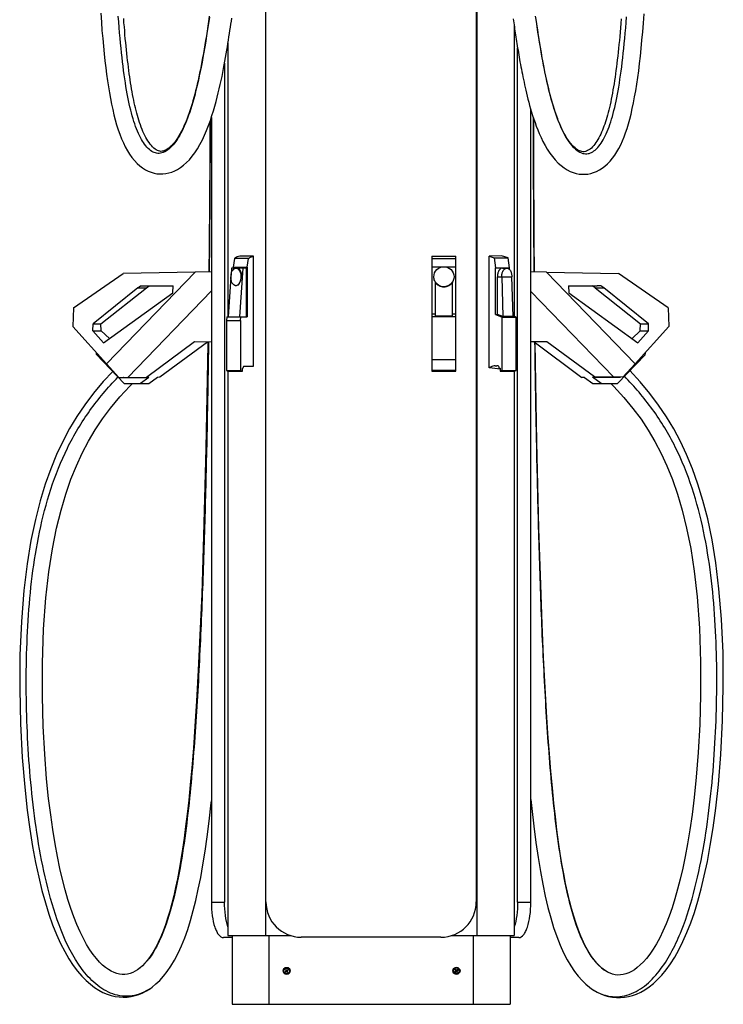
# Model space of a CAD drawing. Header units: millimetres. Extents: x 403 to 1400, y 168 to 2338.
# Tile 1 of 3: x 403 to 1400, y 168 to 1563. Entities that reach past the tile are written whole.
import ezdxf

# ---------------------------------------------------------------- set-up
doc = ezdxf.new("R2010")
doc.units = ezdxf.units.MM
doc.header["$LTSCALE"] = 163.941302
doc.layers.get('0').update_dxf_attribs({"linetype": 'CONTINUOUS'})

msp = doc.modelspace()

# ---------------------------------------------------------------- linework, layer by layer
at = {"color": 7, "linetype": 'Continuous'}
for p, q in [((751.1, 2012.8), (751.1, 265.1)), ((751.9, 312.8), (751.9, 2012.8)), ((1049.9, 2012.8), (1049.9, 312.8)), ((1050.6, 2012.8), (1050.6, 265.1)), ((1103.7, 1554.8), (1103.7, 1142.6)), ((698.1, 1529.6), (698.1, 1141.9)), ((1108.5, 312.3), (1108.5, 1523.2)), ((693.3, 1501.5), (693.3, 312.3)), ((674.5, 1424.2), (674.5, 312.3)), ((1127.3, 312.3), (1127.3, 1435.5)), ((718.8, 1228.1), (716.7, 1228.1)), ((734.4, 1072), (734.4, 1227.9)), ((987, 1228.1), (1021.1, 1228.1)), ((987, 1228.1), (987, 1065.8)), ((1021.1, 1065.8), (1021.1, 1228.1)), ((1085.6, 1228.6), (1068.3, 1227.8)), ((1095.2, 1225.4), (1085.6, 1228.6)), ((707.4, 1224.6), (705.6, 1212.2)), ((727.3, 1224.6), (707.4, 1224.6)), ((725.4, 1212.2), (727.3, 1224.6)), ((987, 1224.8), (1021.1, 1224.8)), ((1068.3, 1227.8), (1075.4, 1225.4)), ((1068.3, 1069.5), (1068.3, 1227.8)), ((1075.4, 1225.4), (1095.2, 1225.4)), ((1075.4, 1225.4), (1077.1, 1211.4)), ((1096.8, 1211.4), (1095.2, 1225.4)), ((479.1, 1154.5), (549.5, 1203.3)), ((651.4, 1205.2), (526, 1075.3)), ((651.4, 1205.2), (549.5, 1203.3)), ((674.5, 1205.7), (651.4, 1205.2)), ((703.1, 1211), (702.4, 1201.5)), ((709.3, 1211), (703.1, 1211)), ((705.6, 1212.2), (705.6, 1211)), ((705.6, 1212.2), (725.4, 1212.2)), ((723.8, 1211), (711.1, 1211)), ((714.9, 1141.9), (719.8, 1211)), ((723.8, 1211), (723.8, 1141.9)), ((725.4, 1212.2), (725.4, 1141.9)), ((1000.5, 1212.5), (987, 1212.5)), ((1021.1, 1212.5), (1007.6, 1212.5)), ((1077.1, 1211.4), (1096.8, 1211.4)), ((1077.1, 1145.4), (1077.1, 1211.4)), ((1087, 1211), (1093.2, 1211)), ((1096.8, 1209.2), (1096.8, 1211.4)), ((1149.4, 1205.2), (1127.3, 1205.6)), ((1149.4, 1205.2), (1251.4, 1203.3)), ((1149.4, 1205.2), (1274.9, 1075.3)), ((1321.8, 1154.5), (1251.4, 1203.3)), ((702.2, 1198.6), (698.2, 1141.9)), ((989.8, 1198.7), (989.8, 1198.7)), ((991.9, 1191.2), (991.9, 1143.4)), ((1016.2, 1143.4), (1016.2, 1191.1)), ((1018.4, 1198.7), (1018.4, 1198.7)), ((1079.9, 1198.5), (1100.4, 1198.5)), ((1079.9, 1145.4), (1079.9, 1198.5)), ((1086.1, 1198.5), (1087.8, 1142.2)), ((1102.2, 1142.2), (1100.4, 1198.5)), ((570.3, 1183), (506.9, 1132.2)), ((518.1, 1132.2), (582.6, 1183)), ((521.9, 1105.2), (620, 1175.8)), ((556.1, 1056.2), (674.5, 1178.8)), ((570.3, 1183), (574.2, 1185.8)), ((570.3, 1183), (582.6, 1183)), ((574.2, 1185.8), (579.3, 1185.8)), ((579.3, 1185.8), (620.3, 1185.8)), ((582.6, 1183), (586.5, 1185.8)), ((620, 1175.8), (620.3, 1185.8)), ((1127.3, 1177.7), (1244.3, 1056.7)), ((1180.6, 1185.8), (1221.5, 1185.8)), ((1180.6, 1185.8), (1180.9, 1175.8)), ((1180.9, 1175.8), (1279, 1105.2)), ((1218.3, 1183), (1214.3, 1185.8)), ((1218.3, 1183), (1230.5, 1183)), ((1218.3, 1183), (1282.7, 1132.2)), ((1226.6, 1185.8), (1221.5, 1185.8)), ((1230.5, 1183), (1226.6, 1185.8)), ((1293.9, 1132.2), (1230.5, 1183)), ((479.1, 1154.5), (478.2, 1128.4)), ((987, 1146.4), (991.9, 1146.4)), ((1016.2, 1146.4), (1021.1, 1146.4)), ((1077.1, 1145.4), (1079.9, 1145.4)), ((1077.1, 1145.4), (1086.8, 1141.4)), ((1087.8, 1142.2), (1079.9, 1145.4)), ((1321.8, 1154.5), (1322.6, 1128.4)), ((506.6, 1122.2), (506.9, 1132.2)), ((506.9, 1132.2), (518.1, 1132.2)), ((518.5, 1122.2), (518.1, 1132.2)), ((696.6, 1141.9), (696.1, 1136.9)), ((696.1, 1136.9), (696.1, 1066.1)), ((696.1, 1136.9), (715.9, 1136.9)), ((696.6, 1141.9), (725.4, 1141.9)), ((715.9, 1136.9), (716.5, 1141.9)), ((715.9, 1136.9), (715.9, 1066.1)), ((1021.1, 1141.8), (987, 1141.8)), ((991.9, 1143.4), (1016.2, 1143.4)), ((1086.8, 1141.4), (1106.6, 1141.4)), ((1086.8, 1065.9), (1086.8, 1141.4)), ((1102.2, 1142.2), (1087.8, 1142.2)), ((1106.6, 1141.4), (1102.1, 1143.2)), ((1106.6, 1065.9), (1106.6, 1141.4)), ((1282.4, 1122.2), (1282.7, 1132.2)), ((1282.7, 1132.2), (1293.9, 1132.2)), ((1294.2, 1122.2), (1293.9, 1132.2)), ((478.2, 1128.4), (526, 1075.3)), ((521.9, 1105.2), (506.6, 1122.2)), ((506.6, 1122.2), (518.5, 1122.2)), ((518.5, 1122.2), (530, 1111.1)), ((1270.9, 1111.1), (1282.4, 1122.2)), ((1274.9, 1075.3), (1322.6, 1128.4)), ((1294.2, 1122.2), (1279, 1105.2)), ((1282.4, 1122.2), (1294.2, 1122.2)), ((650.8, 1106.7), (582.5, 1056.2)), ((601.7, 1056.7), (669, 1106.3)), ((674.5, 1106.2), (650.8, 1106.7)), ((1149.9, 1106.7), (1127.3, 1106.3)), ((1131.8, 1106.3), (1199.7, 1056.2)), ((1217.7, 1056.7), (1149.9, 1106.7)), ((513, 1089.8), (511.6, 1088.4)), ((511.6, 1088.4), (551.1, 1047.4)), ((1289.1, 1088.2), (1287.7, 1089.6)), ((526, 1075.3), (543.6, 1056.2)), ((987, 1081.7), (1021.1, 1081.7)), ((1249.9, 1047.4), (1289.1, 1088.2)), ((1257.6, 1056.6), (1274.9, 1075.3)), ((696.1, 1066.1), (697.7, 1065.1)), ((696.1, 1066.1), (715.9, 1066.1)), ((697.7, 1065.1), (718.8, 1065.1)), ((698.1, 1065.1), (698.1, 265.1)), ((717.5, 1065.1), (715.9, 1066.1)), ((720.4, 1072), (718.8, 1068.8)), ((718.8, 1065.1), (718.8, 1068.8)), ((720.4, 1072), (734.4, 1072)), ((1021.1, 1065.8), (987, 1065.8)), ((987, 1065.8), (987, 1065.1)), ((987, 1065.1), (1021.1, 1065.1)), ((1021.1, 1065.1), (1021.1, 1065.8)), ((1076.8, 1072.5), (1079.2, 1072.5)), ((1082.5, 1069.4), (1083.8, 1069.1)), ((1083.8, 1069.1), (1083.8, 1064.9)), ((1086.8, 1065.9), (1083.8, 1064.9)), ((1083.8, 1064.9), (1103.5, 1064.9)), ((1086.8, 1065.9), (1106.6, 1065.9)), ((1103.5, 1064.9), (1106.6, 1065.9)), ((1103.7, 1064.9), (1103.7, 265.1)), ((542.1, 1056.3), (542.3, 1056.6)), ((542.1, 1056.3), (542.3, 1056.6)), ((543.6, 1056.2), (556.1, 1056.2)), ((546.4, 1056.1), (547, 1056.1)), ((547, 1056.1), (550.2, 1056.1)), ((551.1, 1047.4), (574.1, 1047.4)), ((555.6, 1056.1), (585.9, 1056.1)), ((556.1, 1056.2), (582.5, 1056.2)), ((559.1, 1043.9), (562.7, 1047.4)), ((585.9, 1056.1), (574.1, 1047.4)), ((574.1, 1047.4), (585.9, 1047.4)), ((585.9, 1056.1), (582.5, 1056.2)), ((585.9, 1047.4), (598.3, 1056.6)), ((598.3, 1056.6), (601.7, 1056.7)), ((1203.3, 1056.1), (1199.7, 1056.2)), ((1203.3, 1056.1), (1215.1, 1047.4)), ((1214.5, 1056.6), (1217.7, 1056.7)), ((1214.5, 1056.6), (1254.5, 1056.6)), ((1226.9, 1047.4), (1214.5, 1056.6)), ((1215.1, 1047.4), (1226.9, 1047.4)), ((1217.7, 1056.7), (1244.3, 1056.7)), ((1226.9, 1047.4), (1249.9, 1047.4)), ((1257.6, 1056.6), (1244.3, 1056.7)), ((544.8, 1028.4), (559.1, 1043.9)), ((674.5, 312.3), (693.3, 312.3)), ((1108.5, 312.3), (1127.3, 312.3)), ((703.8, 262.3), (691.6, 262.3)), ((698.1, 265.1), (787.1, 265.1)), ((703.8, 265.1), (703.8, 167.8)), ((756, 265.1), (756, 167.8)), ((999.9, 262.8), (801.9, 262.8)), ((1014.8, 265.1), (1103.7, 265.1)), ((1045.6, 265.1), (1045.6, 167.8)), ((1097.8, 265.1), (1097.8, 167.8)), ((1110.2, 262.3), (1097.8, 262.3)), ((569.9, 216.7), (569.9, 216.7)), ((776.8, 215.6), (779.5, 219.1)), ((778.5, 211.5), (776.8, 215.6)), ((776.8, 215.3), (777, 215.3)), ((777.1, 215.9), (776.9, 215.9)), ((776.9, 215.7), (776.9, 215.7)), ((782.9, 211), (778.5, 211.5)), ((780.6, 215.1), (779, 213.8)), ((779, 213.8), (779.5, 213.2)), ((780, 217.3), (779.4, 216.8)), ((779.4, 216.8), (780.6, 215.1)), ((779.5, 219.1), (783.9, 218.6)), ((779.5, 213.2), (781.1, 214.4)), ((781.3, 215.7), (780, 217.3)), ((781.1, 214.4), (782.4, 212.8)), ((782.9, 216.9), (781.3, 215.7)), ((781.8, 215), (783.4, 216.3)), ((783.1, 213.3), (781.8, 215)), ((782.4, 212.8), (783.1, 213.3)), ((783.4, 216.3), (782.9, 216.9)), ((785.6, 214.5), (782.9, 211)), ((783.9, 218.6), (785.6, 214.5)), ((1017.5, 215.8), (1020.1, 219.3)), ((1017.5, 215.9), (1017.5, 215.9)), ((1019.2, 211.7), (1017.5, 215.8)), ((1017.5, 215.5), (1017.6, 215.4)), ((1017.7, 216.1), (1017.6, 216.1)), ((1023.6, 211.2), (1019.2, 211.7)), ((1021.2, 215.3), (1019.6, 214)), ((1019.6, 214), (1020.1, 213.4)), ((1020.6, 217.5), (1020, 217)), ((1020, 217), (1021.2, 215.3)), ((1020.1, 219.3), (1024.5, 218.8)), ((1020.1, 213.4), (1021.8, 214.6)), ((1021.9, 215.9), (1020.6, 217.5)), ((1021.8, 214.6), (1023.1, 213)), ((1023.6, 217.1), (1021.9, 215.9)), ((1022.5, 215.2), (1024.1, 216.5)), ((1023.7, 213.5), (1022.5, 215.2)), ((1023.1, 213), (1023.7, 213.5)), ((1024.1, 216.5), (1023.6, 217.1)), ((1026.2, 214.7), (1023.6, 211.2)), ((1024.5, 218.8), (1026.2, 214.7)), ((1231.6, 216.1), (1231.6, 216.1)), ((588.2, 190.4), (588.1, 190.4)), ((1213.2, 189.9), (1213.2, 189.9)), ((703.8, 167.8), (1097.8, 167.8))]:
    msp.add_line(p, q, dxfattribs=at)
for points in [[(517.7, 1572), (518.6, 1559.5), (519.5, 1547.6), (520.5, 1536.3), (521.5, 1525.3), (522.5, 1514.8), (523.7, 1504.7), (524.8, 1495), (526, 1485.6), (527.3, 1476.5), (528.6, 1467.8), (530, 1459.3), (531.5, 1451.1), (533.1, 1443.2), (534.7, 1435.5), (536.5, 1428.1), (538.3, 1420.9), (540.3, 1413.9), (542.5, 1407.1), (544.8, 1400.6), (547.2, 1394.3), (549.8, 1388.3), (552.6, 1382.6), (555.6, 1377.3), (558.7, 1372.2)], [(671.7, 1566.6), (670.4, 1557.7), (669.1, 1549), (667.8, 1540.6), (666.5, 1532.4), (665.2, 1524.5), (663.9, 1516.9), (662.6, 1509.6), (661.3, 1502.6), (660, 1495.9), (658.7, 1489.5), (657.4, 1483.3), (656.1, 1477.4), (654.8, 1471.6), (653.5, 1466.2), (652.2, 1460.9), (650.9, 1455.7), (649.5, 1450.8), (648.1, 1445.9), (646.7, 1441.2), (645.3, 1436.5), (643.8, 1432), (642.3, 1427.7), (640.8, 1423.6), (639.3, 1419.6), (637.7, 1415.8), (636.2, 1412.2), (634.6, 1408.7), (633, 1405.5), (631.4, 1402.4), (629.7, 1399.3), (628, 1396.3), (626.1, 1393.4), (624.2, 1390.6), (622.3, 1388.1), (620.4, 1385.7), (618.5, 1383.6), (616.7, 1381.8), (614.9, 1380.2), (613, 1378.6), (610.8, 1377.1), (608.6, 1375.8), (606.4, 1374.8), (604.3, 1374.2), (602.4, 1373.7), (600.5, 1373.6), (598.7, 1373.6), (596.9, 1373.8), (595.2, 1374.2), (593.5, 1374.8), (591.9, 1375.5), (590.2, 1376.4), (588.5, 1377.6), (586.8, 1378.9), (585.1, 1380.5), (583.3, 1382.4), (581.5, 1384.4), (579.8, 1386.6), (578.3, 1388.8), (576.9, 1391), (575.5, 1393.4), (574, 1396), (572.6, 1398.9), (571.2, 1401.9), (569.8, 1405), (568.5, 1408.4), (567.2, 1411.8), (566, 1415.3), (564.8, 1418.9), (563.6, 1422.7), (562.5, 1426.7), (561.3, 1430.8), (560.3, 1435), (559.2, 1439.3), (558.2, 1443.8), (557.2, 1448.3), (556.3, 1453.1), (555.3, 1458), (554.4, 1463), (553.5, 1468.3), (552.7, 1473.7), (551.8, 1479.2), (551, 1485), (550.2, 1490.9), (549.4, 1497), (548.6, 1503.2), (547.9, 1509.5), (547.2, 1516.1), (546.5, 1522.8), (545.8, 1529.8), (545.1, 1537), (544.5, 1544.4), (543.9, 1552), (543.2, 1559.9), (542.6, 1568)], [(671.5, 1567.8), (670.5, 1560.6), (669.4, 1553.6), (668.4, 1546.8), (667.4, 1540.1), (666.3, 1533.6), (665.3, 1527.3), (664.3, 1521.2), (663.2, 1515.2), (662.2, 1509.3), (661.1, 1503.5), (660, 1497.9), (658.9, 1492.5), (657.8, 1487.1), (656.7, 1481.8), (655.6, 1476.7), (654.4, 1471.7), (653.3, 1466.8), (652.1, 1462), (650.9, 1457.3), (649.6, 1452.7), (648.4, 1448.2), (647.1, 1443.7), (645.8, 1439.4), (644.4, 1435.2), (643, 1431.1), (641.6, 1427.1), (640.2, 1423.2), (638.7, 1419.3), (637.1, 1415.6), (635.5, 1411.9), (633.9, 1408.4), (632.2, 1404.9), (630.4, 1401.6), (628.5, 1398.4), (626.6, 1395.3), (624.7, 1392.4), (622.7, 1389.6), (620.6, 1387.1), (618.5, 1384.8), (616.3, 1382.7), (614.2, 1380.9), (612.1, 1379.4), (610.1, 1378.3), (608.2, 1377.4), (606.4, 1376.8), (604.7, 1376.5), (603, 1376.4), (601.4, 1376.6), (599.8, 1377), (598.1, 1377.6), (596.4, 1378.5), (594.7, 1379.7), (592.9, 1381.1), (591.2, 1382.7), (589.5, 1384.6), (587.8, 1386.6), (586.2, 1388.8), (584.6, 1391.1), (583.1, 1393.6), (581.6, 1396.2), (580.2, 1398.9), (578.9, 1401.7), (577.6, 1404.6), (576.3, 1407.6), (575.1, 1410.7), (574, 1413.8), (572.9, 1417.1), (571.8, 1420.4), (570.8, 1423.7), (569.8, 1427.2), (568.8, 1430.7), (567.9, 1434.2), (567, 1437.9), (566.2, 1441.5), (565.3, 1445.3), (564.5, 1449.1), (563.7, 1452.9), (563, 1456.9), (562.2, 1460.9), (561.5, 1465), (560.8, 1469.1), (560.1, 1473.3), (559.5, 1477.6), (558.8, 1482), (558.2, 1486.5), (557.6, 1491), (557, 1495.6), (556.4, 1500.3), (555.8, 1505.1), (555.3, 1510), (554.7, 1515), (554.2, 1520.1), (553.7, 1525.3), (553.1, 1530.5), (552.6, 1535.9), (552.1, 1541.4), (551.7, 1547.1), (551.2, 1552.8), (550.7, 1558.7), (550.3, 1564.7)], [(558.7, 1372.2), (562, 1367.6), (565.5, 1363.3), (569.2, 1359.4), (573.1, 1355.9), (577.1, 1352.9), (581.2, 1350.4), (585.2, 1348.3), (589.2, 1346.8), (593.3, 1345.6), (597.4, 1344.8), (601.6, 1344.5), (605.7, 1344.5), (609.9, 1344.9), (614.1, 1345.8), (618.3, 1347), (622.6, 1348.7), (626.7, 1350.9), (630.9, 1353.5), (635.2, 1356.7), (639.4, 1360.4), (643.4, 1364.6), (647.4, 1369.4), (651.2, 1374.5), (654.9, 1380.2), (658.4, 1386.2), (661.8, 1392.6), (664.9, 1399.2), (667.8, 1406.1), (670.6, 1413.1), (673.1, 1420.2), (675.4, 1427.1), (677.5, 1433.9), (679.5, 1440.5), (681.2, 1446.9), (682.8, 1453.1), (684.4, 1459.2), (685.8, 1465.2), (687.1, 1471.1), (688.4, 1476.8), (689.6, 1482.5), (690.7, 1488.1), (691.8, 1493.6), (692.8, 1499), (693.8, 1504.3), (694.7, 1509.5), (695.6, 1514.6), (696.5, 1519.6), (697.3, 1524.5), (698.1, 1529.3), (698.8, 1534.1), (699.5, 1538.7), (700.3, 1543.3), (700.9, 1547.8), (701.6, 1552.3), (702.2, 1556.7), (702.9, 1561), (703.5, 1565.2)], [(1102.3, 1564.2), (1102.7, 1561.4), (1103.1, 1558.6), (1103.5, 1555.8), (1103.9, 1553), (1104.3, 1550.1), (1104.8, 1547.2), (1105.2, 1544.3), (1105.7, 1541.3), (1106.1, 1538.3), (1106.6, 1535.3), (1107.1, 1532.2), (1107.5, 1529.1), (1108, 1526), (1108.6, 1522.8), (1109.1, 1519.6), (1109.6, 1516.4), (1110.2, 1513.1), (1110.8, 1509.8), (1111.3, 1506.5), (1111.9, 1503.1), (1112.6, 1499.7), (1113.2, 1496.2), (1113.9, 1492.7), (1114.6, 1489.2), (1115.3, 1485.6), (1116, 1481.9), (1116.8, 1478.2), (1117.6, 1474.5), (1118.4, 1470.7), (1119.3, 1466.8), (1120.2, 1462.9), (1121.1, 1458.9), (1122.1, 1454.7), (1123.2, 1450.4), (1124.4, 1446), (1125.6, 1441.4), (1126.9, 1436.7), (1128.3, 1432), (1129.8, 1427.1), (1131.5, 1422.2), (1133.2, 1417.2), (1135, 1412.1), (1137.1, 1406.8), (1139.3, 1401.5), (1141.7, 1396), (1144.4, 1390.4), (1147.4, 1384.9), (1150.6, 1379.3), (1154.1, 1373.9), (1157.8, 1368.9), (1161.8, 1364.2), (1165.9, 1359.9), (1170.1, 1356.2), (1174.3, 1353), (1178.6, 1350.3), (1182.9, 1348.1), (1187.1, 1346.4), (1191.4, 1345.1), (1195.7, 1344.3), (1199.8, 1343.9), (1204, 1343.9), (1208.1, 1344.3), (1212.1, 1345.1), (1216.2, 1346.3), (1220.3, 1347.9), (1224.4, 1350), (1228.4, 1352.5), (1232.3, 1355.5), (1236.1, 1358.9), (1239.6, 1362.6), (1243, 1366.7), (1246.2, 1371.1), (1249.2, 1375.8), (1252, 1380.7), (1254.6, 1385.8), (1257, 1391.2), (1259.3, 1396.8), (1261.5, 1402.6), (1263.6, 1408.8), (1265.6, 1415.3), (1267.5, 1422.1), (1269.3, 1429.3), (1271.1, 1437), (1272.8, 1445.2), (1274.4, 1453.7), (1276, 1462.4), (1277.4, 1471.5), (1278.8, 1480.9), (1280.1, 1490.7), (1281.4, 1500.8), (1282.6, 1511.4), (1283.7, 1522.3), (1284.8, 1533.8), (1285.9, 1545.7), (1286.9, 1558.2), (1287.8, 1571.3)], [(1134, 1566.1), (1135.3, 1557.3), (1136.6, 1548.6), (1137.8, 1540.1), (1139.1, 1532), (1140.4, 1524), (1141.7, 1516.4), (1143, 1509.1), (1144.3, 1502.2), (1145.6, 1495.4), (1146.8, 1489), (1148.1, 1482.8), (1149.4, 1476.9), (1150.7, 1471.2), (1152, 1465.7), (1153.3, 1460.4), (1154.6, 1455.2), (1156, 1450.3), (1157.3, 1445.4), (1158.7, 1440.7), (1160.2, 1436), (1161.6, 1431.5), (1163.1, 1427.2), (1164.6, 1423.1), (1166.1, 1419.1), (1167.7, 1415.3), (1169.2, 1411.7), (1170.8, 1408.2), (1172.4, 1404.9), (1174, 1401.8), (1175.6, 1398.8), (1177.4, 1395.8), (1179.2, 1392.8), (1181.1, 1390.1), (1183, 1387.5), (1184.9, 1385.2), (1186.8, 1383), (1188.6, 1381.2), (1190.4, 1379.6), (1192.3, 1378), (1194.4, 1376.5), (1196.7, 1375.2), (1198.9, 1374.3), (1200.9, 1373.6), (1202.9, 1373.2), (1204.7, 1373), (1206.6, 1373), (1208.3, 1373.2), (1210.1, 1373.6), (1211.7, 1374.2), (1213.3, 1374.9), (1215, 1375.8), (1216.7, 1377), (1218.4, 1378.3), (1220.2, 1379.9), (1222, 1381.7), (1223.8, 1383.8), (1225.4, 1386), (1226.9, 1388.1), (1228.4, 1390.3), (1229.8, 1392.7), (1231.2, 1395.4), (1232.7, 1398.2), (1234.1, 1401.2), (1235.5, 1404.4), (1236.8, 1407.7), (1238.1, 1411.2), (1239.3, 1414.7), (1240.5, 1418.3), (1241.7, 1422), (1242.9, 1426), (1244, 1430.1), (1245.1, 1434.3), (1246.1, 1438.7), (1247.1, 1443.1), (1248.1, 1447.7), (1249.1, 1452.4), (1250, 1457.3), (1251, 1462.4), (1251.9, 1467.6), (1252.7, 1473), (1253.6, 1478.5), (1254.4, 1484.3), (1255.3, 1490.2), (1256.1, 1496.3), (1256.8, 1502.5), (1257.6, 1508.8), (1258.3, 1515.4), (1259, 1522.2), (1259.7, 1529.1), (1260.4, 1536.3), (1261, 1543.7), (1261.7, 1551.3), (1262.3, 1559.2), (1262.9, 1567.2)], [(1219.5, 1388.8), (1218, 1386.6), (1216.4, 1384.6), (1214.7, 1382.8), (1213, 1381.1), (1211.3, 1379.6), (1209.5, 1378.4), (1207.8, 1377.4), (1206.1, 1376.6), (1204.5, 1376.1), (1202.9, 1375.9), (1201.3, 1375.9), (1199.7, 1376.1), (1197.9, 1376.5), (1196, 1377.3), (1194.1, 1378.3), (1192, 1379.6), (1190, 1381.3), (1187.9, 1383.2), (1185.8, 1385.3), (1183.8, 1387.7), (1181.8, 1390.3), (1179.9, 1393), (1178, 1395.8), (1176.2, 1398.8), (1174.5, 1401.9), (1172.8, 1405.1), (1171.2, 1408.4), (1169.7, 1411.8), (1168.2, 1415.2), (1166.7, 1418.8), (1165.3, 1422.4), (1164, 1426.1), (1162.6, 1430), (1161.3, 1433.9), (1160, 1437.8), (1158.8, 1442), (1157.5, 1446.2), (1156.3, 1450.6), (1155.1, 1455.1), (1153.8, 1459.9), (1152.6, 1464.9), (1151.4, 1470.1), (1150.1, 1475.4), (1148.9, 1481), (1147.7, 1486.7), (1146.5, 1492.5), (1145.3, 1498.5), (1144.2, 1504.7), (1143, 1511.1), (1141.9, 1517.6), (1140.8, 1524.2), (1139.6, 1531.1), (1138.5, 1538.1), (1137.4, 1545.3), (1136.3, 1552.7), (1135.2, 1560.3), (1134.1, 1568.2)], [(1255.2, 1564.1), (1254.7, 1557.7), (1254.2, 1551.5), (1253.7, 1545.4), (1253.2, 1539.4), (1252.7, 1533.6), (1252.1, 1527.9), (1251.6, 1522.3), (1251, 1516.8), (1250.4, 1511.5), (1249.8, 1506.2), (1249.2, 1501.1), (1248.6, 1496), (1247.9, 1491.1), (1247.3, 1486.3), (1246.6, 1481.5), (1245.9, 1476.9), (1245.2, 1472.3), (1244.4, 1467.8), (1243.7, 1463.4), (1242.9, 1459), (1242.1, 1454.8), (1241.2, 1450.6), (1240.4, 1446.5), (1239.5, 1442.5), (1238.6, 1438.6), (1237.7, 1434.9), (1236.8, 1431.3), (1235.9, 1427.8), (1234.9, 1424.5), (1233.9, 1421.2), (1232.9, 1418.1), (1231.9, 1415), (1230.9, 1412.1), (1229.8, 1409.2), (1228.7, 1406.4), (1227.5, 1403.6), (1226.3, 1401), (1225.1, 1398.4), (1223.8, 1395.8), (1222.4, 1393.4), (1221, 1391), (1219.5, 1388.8)], [(672.2, 1417.8), (672.2, 1366.7), (671.3, 1242.6), (670.9, 1205.6)], [(1132.5, 1205.5), (1132.1, 1248.6), (1131.5, 1367.8), (1131.6, 1421.9)], [(669.7, 1106.3), (669.6, 1103.1), (666.9, 955.2), (663.6, 831.8), (660.8, 749), (658.4, 690.8), (656, 641.4), (653.5, 597.3), (651.3, 562), (649, 530.8), (646.7, 502.7), (644.6, 478.6), (642.4, 456.9), (640.2, 437.2), (638.1, 419.7), (635.9, 403.3), (633.7, 387.6), (631.3, 372.9), (628.9, 359), (626.5, 345.8), (623.9, 333.4), (621.2, 321.6), (618.4, 310.5), (615.6, 299.9), (612.6, 289.9), (609.4, 280.5), (606.2, 271.6), (602.8, 263.2), (599.2, 255.3), (595.4, 247.9), (591.6, 241.3), (587.8, 235.5), (584.1, 230.5), (580.4, 226.1), (576.8, 222.4), (573.4, 219.3), (569.9, 216.7)], [(1231.6, 216.1), (1227.9, 219), (1224.4, 222.2), (1220.7, 226), (1217, 230.6), (1213.2, 235.7), (1209.5, 241.6), (1205.7, 248.4), (1201.9, 255.9), (1198.2, 264.1), (1194.7, 273), (1191.4, 282.5), (1188.1, 292.6), (1185, 303.3), (1182.1, 314.5), (1179.3, 326.5), (1176.5, 339.1), (1173.9, 352.5), (1171.4, 366.7), (1169, 381.7), (1166.6, 397.7), (1164.3, 414.9), (1162.1, 433.3), (1159.9, 452.9), (1157.8, 474.4), (1155.7, 497.6), (1153.6, 522.7), (1151.5, 551.3), (1149.5, 582.3), (1147.5, 616.7), (1145.4, 659.4), (1143.3, 706.6), (1141.2, 762), (1138.7, 842.2), (1135.8, 964.4), (1133.5, 1105.1)], [(534.7, 1064.5), (521.4, 1050.2), (507.5, 1033.6), (495.2, 1017.2), (484.1, 1000.7), (473.7, 983.5), (464, 965.5), (455.2, 946.8), (446.8, 926.5), (439, 904.7), (431.9, 881.3), (425.1, 854.7), (418.9, 824.8), (413.5, 791.7), (408.9, 754.2), (405.4, 710.4), (403.3, 662.3), (402.9, 614.3), (404, 565.9), (406.6, 517.7), (410.1, 475.6), (413.7, 442.7), (417.3, 416), (421.2, 391.6), (425.4, 368.7), (429.8, 348.1), (434.4, 329.1), (439.3, 311.5), (444.3, 295.4), (449.6, 280.5), (455.1, 266.7), (460.8, 254), (466.7, 242.4), (472.7, 232.1), (478.8, 222.8), (484.9, 214.6), (491, 207.5), (497, 201.4), (503.1, 196.1), (509.1, 191.6), (515, 187.8), (520.9, 184.7), (526.8, 182.2), (532.6, 180.3), (538.4, 178.9), (544.1, 178.2), (549.7, 177.9), (555.3, 178.1), (560.9, 178.9), (566.4, 180.1), (571.9, 181.9), (577.4, 184.2), (582.8, 187), (588.1, 190.4)], [(1213.2, 189.9), (1215.7, 188.3), (1221.1, 185.1), (1226.5, 182.5), (1232, 180.4), (1237.5, 178.9), (1243, 177.8), (1248.6, 177.3), (1254.2, 177.2), (1259.8, 177.7), (1265.5, 178.7), (1271.3, 180.2), (1277.1, 182.3), (1283, 185), (1288.9, 188.3), (1294.9, 192.3), (1300.9, 197.1), (1306.9, 202.7), (1312.9, 209), (1319, 216.4), (1325.1, 224.9), (1331.2, 234.5), (1337.2, 245.1), (1342.9, 256.7), (1348.5, 269.4), (1353.8, 283.2), (1359, 298), (1363.9, 313.9), (1368.6, 331.4), (1373.1, 350), (1377.4, 370.2), (1381.6, 393), (1385.6, 418), (1389.3, 445.7), (1393, 479.2), (1396.5, 521.6), (1399, 569.9), (1400, 618.2), (1399.6, 665.8), (1397.5, 713.3), (1393.9, 756.5), (1389.4, 793.4), (1384.1, 826), (1377.9, 855.5), (1371.2, 881.8), (1364.1, 905), (1356.4, 926.6), (1348.1, 946.7), (1339.3, 965.3), (1329.7, 983.2), (1319.4, 1000.3), (1308.4, 1016.7), (1296.1, 1033.1), (1282.4, 1049.6), (1267.5, 1065.7)], [(1240.5, 1047.4), (1244.7, 1043.3), (1259, 1027.8), (1271.9, 1012.1), (1283.4, 996.7), (1293.6, 981.3), (1303.2, 965.1), (1312, 948.3), (1320.2, 930.7), (1327.9, 911.4), (1335.1, 890.7), (1341.7, 868.2), (1348, 842.6), (1353.8, 813.7), (1358.7, 781.6), (1362.9, 745), (1366.1, 701), (1367.8, 652.6), (1367.9, 606.5), (1366.7, 564.3), (1364.6, 524.7), (1361.8, 489.8), (1358.9, 461), (1355.9, 436.8), (1352.8, 414.9), (1349.5, 395), (1346.2, 377.3), (1342.7, 360.7), (1339.1, 345.1), (1335.3, 330.7), (1331.4, 317.2), (1327.4, 304.5), (1323.3, 292.8), (1319, 281.8), (1314.5, 271.5), (1309.9, 262.1), (1305.3, 253.5), (1300.6, 245.8), (1295.8, 238.9), (1291.2, 232.9), (1286.7, 227.8), (1282.4, 223.5), (1278.1, 219.8), (1274, 216.8), (1270, 214.3), (1266.1, 212.4), (1262.1, 210.9), (1258.3, 209.8), (1254.4, 209.3), (1250.6, 209.2), (1246.8, 209.6), (1243, 210.5), (1239.5, 211.8), (1236, 213.4), (1232.5, 215.5), (1231.6, 216.1)], [(569.9, 216.7), (566.6, 214.6), (563.1, 212.8), (559.5, 211.4), (555.8, 210.5), (552, 210), (548.2, 209.9), (544.4, 210.4), (540.5, 211.3), (536.6, 212.7), (532.7, 214.6), (528.7, 216.9), (524.6, 219.8), (520.4, 223.4), (516.1, 227.6), (511.7, 232.5), (507.1, 238.3), (502.4, 244.9), (497.8, 252.5), (493.1, 261), (488.4, 270.4), (483.9, 280.7), (479.5, 291.7), (475.3, 303.6), (471.3, 316.3), (467.3, 330), (463.6, 344.5), (459.9, 360.3), (456.4, 377.2), (453, 395.4), (449.8, 415.3), (446.8, 436.4), (443.9, 459.4), (441.1, 487.3), (438.3, 522.1), (436.2, 561.9), (435, 604.2), (435.1, 650.7), (436.8, 699.5), (440.1, 743.8), (444.3, 780.8), (449.3, 813.2), (455.1, 842.4), (461.5, 868.2), (468.1, 890.8), (475.4, 911.7), (483.2, 931), (491.4, 948.7), (500.3, 965.6), (510, 981.8), (520.3, 997.2), (531.8, 1012.7), (544.8, 1028.4)], [(588.2, 190.4), (590.7, 192.2), (596, 196.6), (601.4, 201.7), (606.7, 207.5), (611.9, 214.1), (617.1, 221.8), (622.3, 230.5), (627.4, 240.2), (632.2, 250.7), (636.7, 261.9), (641, 273.9), (645.1, 286.7), (648.9, 300.5), (652.5, 315), (656, 330.8), (659.4, 347.5), (662.5, 365.4), (665.6, 384.8), (668.5, 405.3), (671.3, 427.3), (674.2, 453.3), (674.5, 456.2)], [(1127.3, 457.8), (1128.5, 445.2), (1131.4, 420.2), (1134.4, 397), (1137.5, 375.6), (1140.8, 356.1), (1144.1, 337.9), (1147.7, 320.8), (1151.4, 305.1), (1155.4, 290.4), (1159.6, 276.5), (1164, 263.7), (1168.7, 251.8), (1173.6, 240.9), (1178.7, 231), (1183.9, 222.1), (1189.2, 214.3), (1194.4, 207.5), (1199.8, 201.6), (1205.2, 196.4), (1210.6, 191.9), (1213.2, 189.9)]]:
    msp.add_lwpolyline(points, dxfattribs=at)
for centre in [(781.2, 215.1), (1021.9, 215.2)]:
    msp.add_circle(centre, 5, dxfattribs=at)
for centre, radius, start, end in [((24682.6, 1415.2), 23552, 179.97689, 180.51011), ((-23061.6, 1464.5), 23734.9, 359.37499, 359.89361), ((718.8, 573.9), 654.2, 88.6354, 90.0027), ((723.5, 1198.5), 21.3, 172.0157, 179.8181), ((801.9, 312.8), 50, 180, 270), ((999.9, 312.8), 50, 270, 360), ((781.2, 215.1), 4.38, 177.1381, 231.9973), ((781.2, 215.1), 4.38, 113.6492, 171.4939), ((781.2, 215.1), 4.38, 233.6492, 291.9973), ((781.2, 215.1), 4.38, 53.6492, 111.9973), ((781.2, 215.1), 4.38, 293.6492, 351.9973), ((781.2, 215.1), 4.38, 353.6492, 51.9973), ((1021.9, 215.2), 4.38, 113.6492, 171.4939), ((1021.9, 215.2), 4.38, 177.1381, 231.9973), ((1021.9, 215.2), 4.38, 233.6492, 291.9973), ((1021.9, 215.2), 4.38, 53.6492, 111.9973), ((1021.9, 215.2), 4.38, 293.6492, 351.9973), ((1021.9, 215.2), 4.38, 353.6492, 51.9973)]:
    msp.add_arc(centre, radius, start, end, dxfattribs=at)
for centre, major_axis, ratio, start_param, end_param in [((710.2, 1198.5), (1.3, 12.4), 0.569316, -3.081657, 0.059935), ((1008.7, 1052.8), (113.2, 0), 0.174311, 0.846589, 1.015836)]:
    msp.add_ellipse(centre, major_axis=major_axis, ratio=ratio, start_param=start_param, end_param=end_param, dxfattribs=at)
for points, knots in [([(716.7, 1228.1), (714.3, 1228.1), (710.8, 1227.1), (708.1, 1225.2), (707.4, 1224.6)], [0, 0, 0, 0, 0.739792, 1, 1, 1, 1]), ([(727.3, 1224.6), (727.8, 1225), (729.9, 1226.6), (732.4, 1227.6), (734.4, 1227.9)], [0, 0, 0, 0, 0.258289, 1, 1, 1, 1]), ([(702.4, 1201.5), (702.5, 1202), (702.8, 1203.9), (703.4, 1205.7), (704.1, 1207)], [0, 0, 0, 0, 0.265108, 1, 1, 1, 1]), ([(704.1, 1207), (704.3, 1207.3), (705, 1208.6), (706, 1209.6), (706.9, 1210.2)], [0, 0, 0, 0, 0.276235, 1, 1, 1, 1]), ([(709.3, 1211), (710.2, 1211), (711.4, 1210.6), (712.3, 1209.8), (712.5, 1209.6)], [0, 0, 0, 0, 0.727927, 1, 1, 1, 1]), ([(712.5, 1209.6), (714.2, 1208.1), (715.8, 1204.7), (716.5, 1199.7), (716.5, 1193.3), (713.3, 1186), (709.3, 1186)], [0, 0, 0, 0, 0.251185, 0.40254, 0.557371, 1, 1, 1, 1]), ([(989.8, 1198.7), (989.8, 1202.4), (992.8, 1210), (1000.4, 1213), (1004.1, 1213)], [0, 0, 0, 0, 0.499947, 1, 1, 1, 1]), ([(1004.1, 1213), (1007.7, 1213), (1015.4, 1210), (1018.4, 1202.4), (1018.4, 1198.7)], [0, 0, 0, 0, 0.500039, 1, 1, 1, 1]), ([(1087, 1211), (1085, 1211), (1081.8, 1208), (1080.2, 1203.2), (1079.9, 1200.1), (1079.9, 1198.5)], [0, 0, 0, 0, 0.405795, 0.687542, 1, 1, 1, 1]), ([(1086, 1198.5), (1086, 1200.1), (1086.4, 1203.2), (1088, 1208), (1091.1, 1211), (1093.2, 1211)], [0, 0, 0, 0, 0.312458, 0.594206, 1, 1, 1, 1]), ([(1093.2, 1211), (1095.3, 1211), (1098.4, 1208), (1100, 1203.2), (1100.4, 1200.1), (1100.4, 1198.5)], [0, 0, 0, 0, 0.405795, 0.687542, 1, 1, 1, 1]), ([(709.3, 1186), (707.2, 1186), (704.1, 1189.1), (702.5, 1193.9), (702.2, 1197), (702.2, 1198.6)], [0, 0, 0, 0, 0.405694, 0.687667, 1, 1, 1, 1]), ([(1004.1, 1184.4), (1001.4, 1184.4), (995.8, 1186), (992.1, 1190.5), (991, 1193)], [0, 0, 0, 0, 0.500098, 1, 1, 1, 1]), ([(991.9, 1191.2), (993.2, 1189.2), (996.8, 1185.7), (1001.7, 1184.4), (1004.1, 1184.4)], [0, 0, 0, 0, 0.500011, 1, 1, 1, 1]), ([(1004.1, 1184.4), (1006.5, 1184.4), (1011.3, 1185.6), (1014.9, 1189.1), (1016.2, 1191.1)], [0, 0, 0, 0, 0.500018, 1, 1, 1, 1]), ([(670.5, 1106.3), (670, 1067.5), (668.6, 989.8), (665.9, 873.3), (662.2, 756.9), (657.2, 640.7), (650.1, 525), (641, 429.3), (629.6, 354.3), (617.6, 300.6), (601, 252.9), (582, 225.1), (569.9, 216.7)], [0, 0, 0, 0, 0.128637, 0.257248, 0.385799, 0.514199, 0.642289, 0.769517, 0.832285, 0.893567, 0.951169, 1, 1, 1, 1]), ([(1132.6, 1105.7), (1133.1, 1066.9), (1134.4, 989.2), (1136.9, 872.8), (1140.3, 756.5), (1145.1, 640.3), (1152, 524.7), (1160.9, 429), (1172.2, 354), (1184, 300.3), (1200.6, 252.5), (1219.5, 224.6), (1231.6, 216.1)], [0, 0, 0, 0, 0.128613, 0.257201, 0.385728, 0.514105, 0.642173, 0.769383, 0.832147, 0.893434, 0.951069, 1, 1, 1, 1]), ([(511.7, 1091.2), (511.5, 1091.1), (511.3, 1090.7), (511.2, 1089.6), (511.5, 1088.9), (511.6, 1088.4)], [0, 0, 0, 0, 0.181616, 0.517466, 1, 1, 1, 1]), ([(1289.1, 1088.2), (1289.2, 1088.5), (1289.5, 1089.3), (1289.7, 1090.3), (1289.4, 1091), (1289.2, 1091.2)], [0, 0, 0, 0, 0.345414, 0.726076, 1, 1, 1, 1]), ([(1076.8, 1072.5), (1074.6, 1072.5), (1071.5, 1071.7), (1068.9, 1070), (1068.3, 1069.5)], [0, 0, 0, 0, 0.741159, 1, 1, 1, 1]), ([(1082.5, 1069.4), (1082.5, 1069.8), (1082.4, 1071), (1081.6, 1072.2), (1080.8, 1072.5)], [0, 0, 0, 0, 0.27263, 1, 1, 1, 1]), ([(588.1, 190.4), (580.4, 185), (562.8, 177.3), (534, 180.6), (509.5, 195.9), (482.8, 225.9), (459.7, 272.7), (441.6, 332.9), (429.1, 395.2), (420.6, 458.3), (415.1, 521.6), (412.3, 585), (411.9, 648.4), (415.2, 732.7), (427.1, 837.2), (458.2, 938.5), (501, 1010), (527.7, 1041.6), (542.1, 1056.3)], [0, 0, 0, 0, 0.02832, 0.055608, 0.08388, 0.113647, 0.175774, 0.239367, 0.303302, 0.367266, 0.431177, 0.495016, 0.558787, 0.622483, 0.74954, 0.8756, 0.938086, 1, 1, 1, 1]), ([(550.3, 1056.2), (550.3, 1056.2), (550.3, 1056.2), (550.2, 1056.2), (550.2, 1056.2)], [0, 0, 0, 0, 0.762045, 1, 1, 1, 1]), ([(555.6, 1056.1), (556.1, 1056.1), (558, 1056.1), (559.8, 1056.1), (561.1, 1056.1)], [0, 0, 0, 0, 0.262062, 1, 1, 1, 1]), ([(563.9, 1056.2), (563.9, 1056.2), (563.9, 1056.1), (564, 1056.2), (564, 1056.2)], [0, 0, 0, 0, 0.762212, 1, 1, 1, 1]), ([(1213.2, 189.9), (1221, 184.5), (1238.7, 176.6), (1267.7, 179.8), (1292.3, 195.1), (1319.2, 225.1), (1342.5, 272.1), (1360.8, 332.5), (1373.5, 395), (1382.1, 458.3), (1387.7, 521.8), (1390.6, 585.4), (1391.1, 649), (1387.9, 733.6), (1376, 838.5), (1344.5, 940), (1301.2, 1011.6), (1274.2, 1043.1), (1259.8, 1057.8)], [0, 0, 0, 0, 0.028398, 0.055753, 0.084073, 0.113874, 0.176035, 0.239638, 0.303571, 0.367528, 0.43143, 0.495259, 0.559019, 0.622703, 0.749728, 0.875717, 0.938151, 1, 1, 1, 1]), ([(1236.6, 1056.6), (1236.6, 1056.6), (1236.6, 1056.6), (1236.5, 1056.6), (1236.5, 1056.6)], [0, 0, 0, 0, 0.761354, 1, 1, 1, 1]), ([(674.5, 312.3), (674.5, 305.9), (675.3, 293.9), (678.1, 280), (681.8, 271), (685, 265.4), (689, 262.3), (691.6, 262.3)], [0, 0, 0, 0, 0.344902, 0.644088, 0.765222, 0.86385, 1, 1, 1, 1]), ([(698.1, 277.4), (696.4, 282.6), (694, 294.2), (693.3, 306), (693.3, 312.3)], [0, 0, 0, 0, 0.465904, 1, 1, 1, 1]), ([(1108.5, 312.3), (1108.5, 306), (1107.8, 294.2), (1105.4, 282.6), (1103.7, 277.4)], [0, 0, 0, 0, 0.534097, 1, 1, 1, 1]), ([(1110.2, 262.3), (1112.7, 262.3), (1116.7, 265.4), (1120, 271), (1123.7, 280), (1126.5, 293.9), (1127.3, 305.9), (1127.3, 312.3)], [0, 0, 0, 0, 0.136149, 0.234777, 0.355911, 0.655097, 1, 1, 1, 1])]:
    msp.add_open_spline(points, degree=3, knots=knots, dxfattribs=at)
for points in [[(706.9, 1210.2), (707.1, 1210.4), (707.4, 1210.5), (707.6, 1210.6)], [(707.6, 1210.6), (708.2, 1210.8), (708.8, 1211), (709.3, 1211)], [(991, 1193), (990.2, 1194.8), (989.8, 1196.8), (989.8, 1198.7)], [(1014.6, 1189), (1012, 1186.2), (1007.9, 1184.4), (1004.1, 1184.4)], [(1018.4, 1198.7), (1018.4, 1195.2), (1016.9, 1191.5), (1014.6, 1189)], [(1080.1, 1072.7), (1079.8, 1072.7), (1079.5, 1072.6), (1079.3, 1072.4)], [(1080.8, 1072.5), (1080.6, 1072.6), (1080.3, 1072.7), (1080.1, 1072.7)]]:
    msp.add_open_spline(points, degree=3, dxfattribs=at)

doc.saveas('drawing.dxf')
